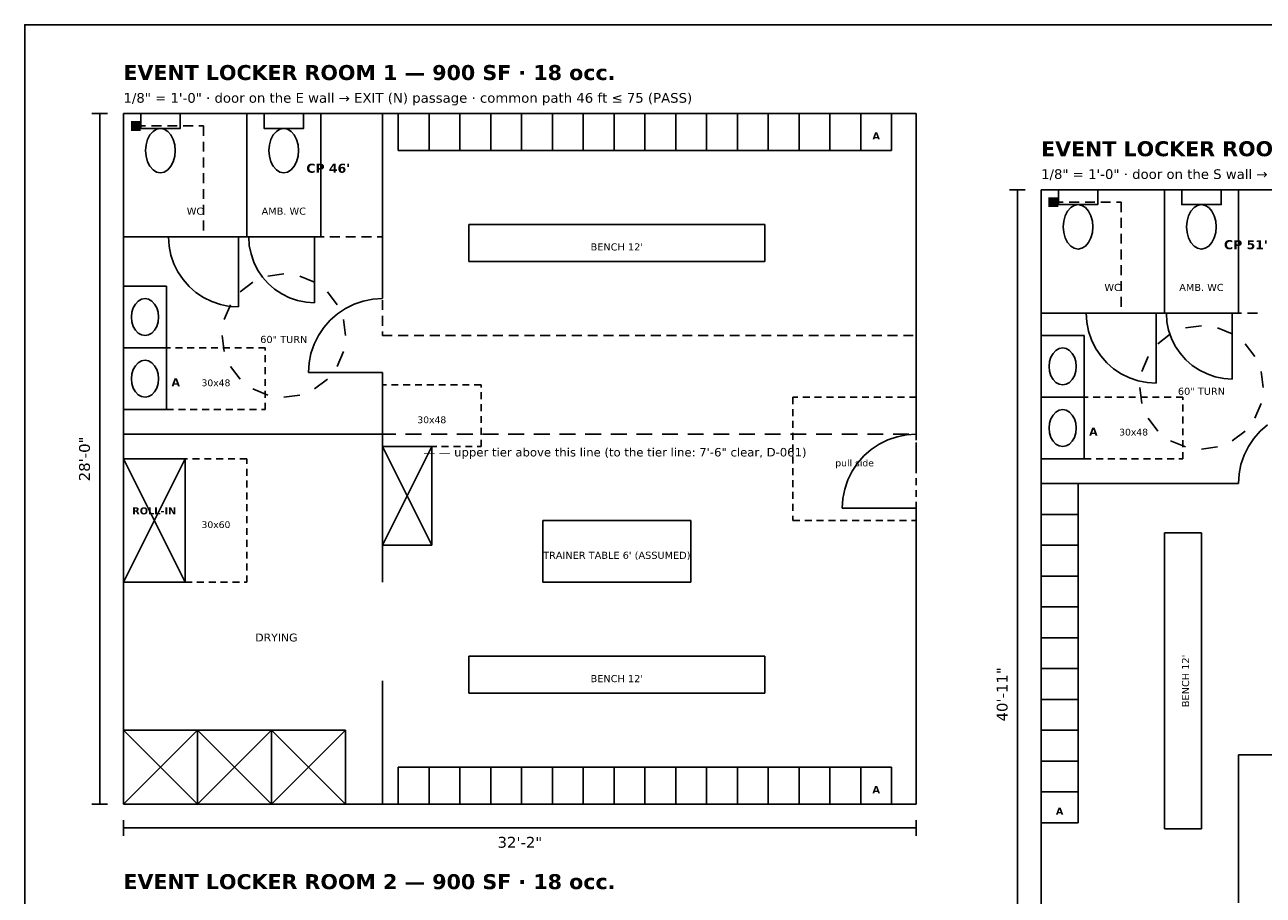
# Model space of a CAD drawing. Header units: inches. Extents: x 0.5 to 16.5, y 0.5 to 10.5.
# Tile 2 of 5: x 0.5 to 6.8, y 6.1 to 10.5. Entities that reach past the tile are written whole.
import ezdxf
from ezdxf.enums import TextEntityAlignment as Align

# ---------------------------------------------------------------- set-up
doc = ezdxf.new("R2010")
doc.units = ezdxf.units.IN
doc.header["$MEASUREMENT"] = 0
for name, color, linetype in [('A-ANNO-DIMS', 7, 'Continuous'), ('A-ANNO-TEXT', 7, 'Continuous'), ('A-CLER-ADA', 7, 'Continuous'), ('A-DOOR', 7, 'Continuous'), ('A-WALL', 7, 'Continuous'), ('A-WALL-PRTN', 7, 'Continuous'), ('G-ANNO-TTLB', 7, 'Continuous'), ('LS-CPTH', 7, 'Continuous'), ('P-FIXT', 7, 'Continuous')]:
    doc.layers.add(name, color=color, linetype=linetype)
doc.styles.add('KS-BOLD', font='DejaVuSans-Bold.ttf')
doc.styles.add('KS-REG', font='DejaVuSans.ttf')

msp = doc.modelspace()

# ---------------------------------------------------------------- hatches: boundary and pattern name
at = {"layer": 'LS-CPTH', "true_color": 0x000000}
for points in [[(1.0375, 9.9625), (1.0875, 9.9625), (1.0875, 10.0125), (1.0375, 10.0125)], [(5.6875, 9.5762), (5.7375, 9.5762), (5.7375, 9.6263), (5.6875, 9.6263)]]:
    msp.add_hatch(color=7, dxfattribs=at).paths.add_polyline_path(points)

# ---------------------------------------------------------------- linework, layer by layer
at = {"layer": 'A-ANNO-DIMS'}
for p, q in [((0.84, 10.05), (0.92, 10.05)), ((0.88, 6.55), (0.88, 10.05)), ((5.49, 9.6638), (5.57, 9.6638)), ((5.53, 4.55), (5.53, 9.6638)), ((0.84, 6.55), (0.92, 6.55)), ((1, 6.39), (1, 6.47)), ((5.0175, 6.39), (5.0175, 6.47)), ((1, 6.43), (5.0175, 6.43))]:
    msp.add_line(p, q, dxfattribs=at)
at = {"layer": 'A-ANNO-TEXT'}
for p, q in [((1, 8.425), (1.08, 8.425)), ((1.13, 8.425), (1.21, 8.425)), ((1.26, 8.425), (1.34, 8.425)), ((1.39, 8.425), (1.47, 8.425)), ((1.52, 8.425), (1.6, 8.425)), ((1.65, 8.425), (1.73, 8.425)), ((1.78, 8.425), (1.86, 8.425)), ((1.91, 8.425), (1.99, 8.425)), ((2.04, 8.425), (2.12, 8.425)), ((2.17, 8.425), (2.25, 8.425)), ((2.3, 8.425), (2.38, 8.425)), ((2.43, 8.425), (2.51, 8.425)), ((2.56, 8.425), (2.64, 8.425)), ((2.69, 8.425), (2.77, 8.425)), ((2.82, 8.425), (2.9, 8.425)), ((2.95, 8.425), (3.03, 8.425)), ((3.08, 8.425), (3.16, 8.425)), ((3.21, 8.425), (3.29, 8.425)), ((3.34, 8.425), (3.42, 8.425)), ((3.47, 8.425), (3.55, 8.425)), ((3.6, 8.425), (3.68, 8.425)), ((3.73, 8.425), (3.81, 8.425)), ((3.86, 8.425), (3.94, 8.425)), ((3.99, 8.425), (4.07, 8.425)), ((4.12, 8.425), (4.2, 8.425)), ((4.25, 8.425), (4.33, 8.425)), ((4.38, 8.425), (4.46, 8.425)), ((4.51, 8.425), (4.59, 8.425)), ((4.64, 8.425), (4.72, 8.425)), ((4.77, 8.425), (4.85, 8.425)), ((4.9, 8.425), (4.98, 8.425))]:
    msp.add_line(p, q, dxfattribs=at)
at = {"layer": 'A-CLER-ADA'}
for p, q in [((1.8125, 9.2375), (1.7316, 9.2269)), ((1.9688, 9.1956), (1.8934, 9.2269)), ((1.6562, 9.1956), (1.5915, 9.146)), ((2.0831, 9.0813), (2.0335, 9.146)), ((1.5419, 9.0813), (1.5106, 9.0059)), ((2.125, 8.925), (2.1144, 9.0059)), ((6.4625, 8.975), (6.3816, 8.9644)), ((1.5, 8.925), (1.5106, 8.8441)), ((6.3063, 8.9331), (6.2415, 8.8835)), ((6.6188, 8.9331), (6.5434, 8.9644)), ((1.2387, 8.8625), (1.2188, 8.8625)), ((1.2188, 8.8625), (1.2188, 8.8275)), ((1.2987, 8.8625), (1.2637, 8.8625)), ((1.3587, 8.8625), (1.3237, 8.8625)), ((1.4187, 8.8625), (1.3838, 8.8625)), ((1.4788, 8.8625), (1.4438, 8.8625)), ((1.5388, 8.8625), (1.5037, 8.8625)), ((1.5987, 8.8625), (1.5637, 8.8625)), ((1.6587, 8.8625), (1.6238, 8.8625)), ((1.7188, 8.8625), (1.6838, 8.8625)), ((1.7188, 8.85), (1.7188, 8.8625)), ((6.7331, 8.8187), (6.6835, 8.8835)), ((1.2188, 8.8025), (1.2188, 8.7675)), ((1.7188, 8.79), (1.7188, 8.825)), ((2.0831, 8.7688), (2.1144, 8.8441)), ((6.1919, 8.8187), (6.1606, 8.7434)), ((1.2188, 8.7425), (1.2188, 8.7075)), ((1.5419, 8.7688), (1.5915, 8.704)), ((1.7188, 8.73), (1.7188, 8.765)), ((6.775, 8.6625), (6.7644, 8.7434)), ((1.2188, 8.6825), (1.2188, 8.6475)), ((1.7188, 8.67), (1.7188, 8.705)), ((1.9688, 8.6544), (2.0335, 8.704)), ((2.3325, 8.675), (2.3125, 8.675)), ((2.3125, 8.675), (2.3125, 8.64)), ((2.3925, 8.675), (2.3575, 8.675)), ((2.4525, 8.675), (2.4175, 8.675)), ((2.5125, 8.675), (2.4775, 8.675)), ((2.5725, 8.675), (2.5375, 8.675)), ((2.6325, 8.675), (2.5975, 8.675)), ((2.6925, 8.675), (2.6575, 8.675)), ((2.7525, 8.675), (2.7175, 8.675)), ((2.8125, 8.675), (2.7775, 8.675)), ((2.8125, 8.6625), (2.8125, 8.675)), ((6.15, 8.6625), (6.1606, 8.5816)), ((1.2188, 8.6225), (1.2188, 8.5875)), ((1.6562, 8.6544), (1.7316, 8.6231)), ((1.7188, 8.61), (1.7188, 8.645)), ((1.8125, 8.6125), (1.8934, 8.6231)), ((2.3125, 8.615), (2.3125, 8.58)), ((2.8125, 8.6025), (2.8125, 8.6375)), ((4.4175, 8.6125), (4.3925, 8.6125)), ((4.3925, 8.6125), (4.3925, 8.5775)), ((4.4775, 8.6125), (4.4425, 8.6125)), ((4.5375, 8.6125), (4.5025, 8.6125)), ((4.5975, 8.6125), (4.5625, 8.6125)), ((4.6575, 8.6125), (4.6225, 8.6125)), ((4.7175, 8.6125), (4.6825, 8.6125)), ((4.7775, 8.6125), (4.7425, 8.6125)), ((4.8375, 8.6125), (4.8025, 8.6125)), ((4.8975, 8.6125), (4.8625, 8.6125)), ((4.9575, 8.6125), (4.9225, 8.6125)), ((5.0175, 8.6125), (4.9825, 8.6125)), ((5.0175, 8.5875), (5.0175, 8.6125)), ((5.8887, 8.6125), (5.8688, 8.6125)), ((5.8688, 8.6125), (5.8688, 8.5775)), ((5.9488, 8.6125), (5.9138, 8.6125)), ((6.0088, 8.6125), (5.9737, 8.6125)), ((6.0688, 8.6125), (6.0338, 8.6125)), ((6.1288, 8.6125), (6.0938, 8.6125)), ((6.1888, 8.6125), (6.1538, 8.6125)), ((6.2488, 8.6125), (6.2138, 8.6125)), ((6.3088, 8.6125), (6.2738, 8.6125)), ((6.3688, 8.6125), (6.3338, 8.6125)), ((6.3688, 8.6), (6.3688, 8.6125)), ((1.2188, 8.5625), (1.2188, 8.55)), ((1.2188, 8.55), (1.2537, 8.55)), ((1.2788, 8.55), (1.3137, 8.55)), ((1.3388, 8.55), (1.3738, 8.55)), ((1.3987, 8.55), (1.4338, 8.55)), ((1.4587, 8.55), (1.4937, 8.55)), ((1.5188, 8.55), (1.5537, 8.55)), ((1.5788, 8.55), (1.6138, 8.55)), ((1.6388, 8.55), (1.6738, 8.55)), ((1.6988, 8.55), (1.7188, 8.55)), ((1.7188, 8.55), (1.7188, 8.585)), ((2.3125, 8.555), (2.3125, 8.52)), ((2.8125, 8.5425), (2.8125, 8.5775)), ((4.3925, 8.5525), (4.3925, 8.5175)), ((5.0175, 8.5275), (5.0175, 8.5625)), ((5.8688, 8.5525), (5.8688, 8.5175)), ((6.3688, 8.54), (6.3688, 8.575)), ((6.7331, 8.5062), (6.7644, 8.5816)), ((2.3125, 8.495), (2.3125, 8.46)), ((2.8125, 8.4825), (2.8125, 8.5175)), ((4.3925, 8.4925), (4.3925, 8.4575)), ((5.0175, 8.4675), (5.0175, 8.5025)), ((5.8688, 8.4925), (5.8688, 8.4575)), ((6.1919, 8.5062), (6.2415, 8.4415)), ((6.3688, 8.48), (6.3688, 8.515)), ((2.3125, 8.435), (2.3125, 8.4)), ((2.8125, 8.4225), (2.8125, 8.4575)), ((4.3925, 8.4325), (4.3925, 8.3975)), ((5.0175, 8.4075), (5.0175, 8.4425)), ((5.8688, 8.4325), (5.8688, 8.3975)), ((6.3688, 8.42), (6.3688, 8.455)), ((6.6188, 8.3919), (6.6835, 8.4415)), ((2.3125, 8.375), (2.3125, 8.3625)), ((2.3125, 8.3625), (2.3475, 8.3625)), ((2.3725, 8.3625), (2.4075, 8.3625)), ((2.4325, 8.3625), (2.4675, 8.3625)), ((2.4925, 8.3625), (2.5275, 8.3625)), ((2.5525, 8.3625), (2.5875, 8.3625)), ((2.6125, 8.3625), (2.6475, 8.3625)), ((2.6725, 8.3625), (2.7075, 8.3625)), ((2.7325, 8.3625), (2.7675, 8.3625)), ((2.7925, 8.3625), (2.8125, 8.3625)), ((2.8125, 8.3625), (2.8125, 8.3975)), ((4.3925, 8.3725), (4.3925, 8.3375)), ((5.0175, 8.3475), (5.0175, 8.3825)), ((5.8688, 8.3725), (5.8688, 8.3375)), ((6.3063, 8.3919), (6.3816, 8.3606)), ((6.3688, 8.36), (6.3688, 8.395)), ((6.4625, 8.35), (6.5434, 8.3606)), ((1.325, 8.3), (1.3125, 8.3)), ((1.3125, 8.3), (1.3125, 8.265)), ((1.385, 8.3), (1.35, 8.3)), ((1.445, 8.3), (1.41, 8.3)), ((1.505, 8.3), (1.47, 8.3)), ((1.565, 8.3), (1.53, 8.3)), ((1.625, 8.3), (1.59, 8.3)), ((1.625, 8.275), (1.625, 8.3)), ((4.3925, 8.3125), (4.3925, 8.2775)), ((5.0175, 8.2875), (5.0175, 8.3225)), ((5.8688, 8.3125), (5.8688, 8.3)), ((5.8688, 8.3), (5.9038, 8.3)), ((5.9287, 8.3), (5.9638, 8.3)), ((5.9888, 8.3), (6.0238, 8.3)), ((6.0488, 8.3), (6.0838, 8.3)), ((6.1088, 8.3), (6.1438, 8.3)), ((6.1688, 8.3), (6.2038, 8.3)), ((6.2288, 8.3), (6.2638, 8.3)), ((6.2888, 8.3), (6.3238, 8.3)), ((6.3488, 8.3), (6.3688, 8.3)), ((6.3688, 8.3), (6.3688, 8.335)), ((1.3125, 8.24), (1.3125, 8.205)), ((1.625, 8.215), (1.625, 8.25)), ((4.3925, 8.2525), (4.3925, 8.2175)), ((5.0175, 8.2275), (5.0175, 8.2625)), ((1.3125, 8.18), (1.3125, 8.145)), ((1.625, 8.155), (1.625, 8.19)), ((4.3925, 8.1925), (4.3925, 8.1575)), ((5.0175, 8.1675), (5.0175, 8.2025)), ((1.3125, 8.12), (1.3125, 8.085)), ((1.625, 8.095), (1.625, 8.13)), ((4.3925, 8.1325), (4.3925, 8.0975)), ((5.0175, 8.1075), (5.0175, 8.1425)), ((1.3125, 8.06), (1.3125, 8.025)), ((1.625, 8.035), (1.625, 8.07)), ((4.3925, 8.0725), (4.3925, 8.0375)), ((5.0175, 8.0475), (5.0175, 8.0825)), ((1.3125, 8), (1.3125, 7.965)), ((1.625, 7.975), (1.625, 8.01)), ((4.3925, 8.0125), (4.3925, 7.9875)), ((4.3925, 7.9875), (4.4275, 7.9875)), ((4.4525, 7.9875), (4.4875, 7.9875)), ((4.5125, 7.9875), (4.5475, 7.9875)), ((4.5725, 7.9875), (4.6075, 7.9875)), ((4.6325, 7.9875), (4.6675, 7.9875)), ((4.6925, 7.9875), (4.7275, 7.9875)), ((4.7525, 7.9875), (4.7875, 7.9875)), ((4.8125, 7.9875), (4.8475, 7.9875)), ((4.8725, 7.9875), (4.9075, 7.9875)), ((4.9325, 7.9875), (4.9675, 7.9875)), ((4.9925, 7.9875), (5.0175, 7.9875)), ((5.0175, 7.9875), (5.0175, 8.0225)), ((1.3125, 7.94), (1.3125, 7.905)), ((1.625, 7.915), (1.625, 7.95)), ((1.3125, 7.88), (1.3125, 7.845)), ((1.625, 7.855), (1.625, 7.89)), ((1.3125, 7.82), (1.3125, 7.785)), ((1.625, 7.795), (1.625, 7.83)), ((1.3125, 7.76), (1.3125, 7.725)), ((1.625, 7.735), (1.625, 7.77)), ((1.3125, 7.7), (1.3125, 7.675)), ((1.3125, 7.675), (1.3475, 7.675)), ((1.3725, 7.675), (1.4075, 7.675)), ((1.4325, 7.675), (1.4675, 7.675)), ((1.4925, 7.675), (1.5275, 7.675)), ((1.5525, 7.675), (1.5875, 7.675)), ((1.6125, 7.675), (1.625, 7.675)), ((1.625, 7.675), (1.625, 7.71))]:
    msp.add_line(p, q, dxfattribs=at)
at = {"layer": 'A-DOOR'}
for p, q in [((1.2288, 9.425), (1.2318, 9.3787)), ((1.5837, 9.425), (1.5837, 9.07)), ((1.635, 9.425), (1.6379, 9.3814)), ((1.9688, 9.425), (1.9688, 9.0912)), ((1.2318, 9.3787), (1.2408, 9.3331)), ((1.6379, 9.3814), (1.6464, 9.3386)), ((1.2408, 9.3331), (1.2558, 9.2891)), ((1.2558, 9.2891), (1.2763, 9.2475)), ((1.6464, 9.3386), (1.6604, 9.2973)), ((1.6604, 9.2973), (1.6797, 9.2581)), ((1.2763, 9.2475), (1.3021, 9.2089)), ((1.6797, 9.2581), (1.704, 9.2218)), ((1.3021, 9.2089), (1.3327, 9.174)), ((1.3327, 9.174), (1.3676, 9.1434)), ((1.704, 9.2218), (1.7328, 9.189)), ((1.7328, 9.189), (1.7656, 9.1602)), ((1.3676, 9.1434), (1.4062, 9.1176)), ((1.4062, 9.1176), (1.4479, 9.097)), ((1.7656, 9.1602), (1.8019, 9.136)), ((1.8019, 9.136), (1.841, 9.1167)), ((1.841, 9.1167), (1.8824, 9.1026)), ((1.8824, 9.1026), (1.9252, 9.0941)), ((2.2154, 9.0997), (2.169, 9.084)), ((2.2636, 9.1093), (2.2154, 9.0997)), ((2.3125, 9.1125), (2.2636, 9.1093)), ((1.4479, 9.097), (1.4919, 9.0821)), ((1.4919, 9.0821), (1.5374, 9.073)), ((1.5374, 9.073), (1.5837, 9.07)), ((1.9252, 9.0941), (1.9688, 9.0912)), ((2.125, 9.0623), (2.0842, 9.035)), ((2.169, 9.084), (2.125, 9.0623)), ((5.8788, 9.0388), (5.8818, 8.9924)), ((6.2338, 9.0388), (6.2338, 8.6837)), ((6.285, 9.0388), (6.2879, 8.9952)), ((6.6188, 9.0388), (6.6188, 8.705)), ((2.0473, 9.0027), (2.015, 8.9658)), ((2.0842, 9.035), (2.0473, 9.0027)), ((5.8818, 8.9924), (5.8908, 8.9469)), ((6.2879, 8.9952), (6.2964, 8.9524)), ((1.9877, 8.925), (1.966, 8.881)), ((2.015, 8.9658), (1.9877, 8.925)), ((5.8908, 8.9469), (5.9058, 8.9029)), ((6.2964, 8.9524), (6.3104, 8.911)), ((1.966, 8.881), (1.9503, 8.8346)), ((5.9058, 8.9029), (5.9263, 8.8612)), ((5.9263, 8.8612), (5.9521, 8.8226)), ((6.3104, 8.911), (6.3297, 8.8719)), ((6.3297, 8.8719), (6.354, 8.8356)), ((1.9407, 8.7864), (1.9375, 8.7375)), ((1.9503, 8.8346), (1.9407, 8.7864)), ((5.9521, 8.8226), (5.9827, 8.7877)), ((5.9827, 8.7877), (6.0176, 8.7571)), ((6.354, 8.8356), (6.3828, 8.8028)), ((6.3828, 8.8028), (6.4156, 8.774)), ((2.3125, 8.7375), (1.9375, 8.7375)), ((6.0176, 8.7571), (6.0563, 8.7313)), ((6.0563, 8.7313), (6.0979, 8.7108)), ((6.4156, 8.774), (6.4519, 8.7497)), ((6.4519, 8.7497), (6.491, 8.7304)), ((6.491, 8.7304), (6.5324, 8.7164)), ((6.0979, 8.7108), (6.1419, 8.6958)), ((6.1419, 8.6958), (6.1874, 8.6868)), ((6.1874, 8.6868), (6.2338, 8.6837)), ((6.5324, 8.7164), (6.5752, 8.7079)), ((6.5752, 8.7079), (6.6188, 8.705)), ((6.7598, 8.4402), (6.7967, 8.4725)), ((4.9204, 8.4122), (4.874, 8.3965)), ((4.9686, 8.4218), (4.9204, 8.4122)), ((5.0175, 8.425), (4.9686, 8.4218)), ((6.7275, 8.4033), (6.7598, 8.4402)), ((4.7892, 8.3475), (4.7523, 8.3152)), ((4.83, 8.3748), (4.7892, 8.3475)), ((4.874, 8.3965), (4.83, 8.3748)), ((6.6785, 8.3185), (6.7002, 8.3625)), ((6.7002, 8.3625), (6.7275, 8.4033)), ((4.7523, 8.3152), (4.72, 8.2783)), ((6.6628, 8.2721), (6.6785, 8.3185)), ((4.6927, 8.2375), (4.671, 8.1935)), ((4.72, 8.2783), (4.6927, 8.2375)), ((6.65, 8.175), (6.6532, 8.2239)), ((6.6532, 8.2239), (6.6628, 8.2721)), ((4.671, 8.1935), (4.6553, 8.1471)), ((4.6457, 8.0989), (4.6425, 8.05)), ((4.6553, 8.1471), (4.6457, 8.0989)), ((5.0175, 8.05), (4.6425, 8.05))]:
    msp.add_line(p, q, dxfattribs=at)
at = {"layer": 'A-WALL'}
for p, q in [((5.0175, 10.05), (1, 10.05)), ((1, 10.05), (1, 6.55)), ((5.0175, 8.425), (5.0175, 10.05)), ((8.4, 9.6638), (5.65, 9.6638)), ((5.65, 9.6638), (5.65, 4.55)), ((5.0175, 6.55), (5.0175, 8.05)), ((1, 6.55), (5.0175, 6.55))]:
    msp.add_line(p, q, dxfattribs=at)
at = {"layer": 'A-WALL-PRTN'}
for p, q in [((1.625, 10.05), (1, 10.05)), ((1, 10.05), (1, 9.425)), ((1.625, 9.425), (1.625, 10.05)), ((1.625, 9.425), (1.625, 10.05)), ((2, 10.05), (1.625, 10.05)), ((1.625, 10.05), (1.625, 9.425)), ((2, 9.425), (2, 10.05)), ((2, 9.425), (2, 10.05)), ((2.3125, 9.1125), (2.3125, 10.05)), ((6.275, 9.6638), (5.65, 9.6638)), ((5.65, 9.6638), (5.65, 9.0388)), ((6.275, 9.0388), (6.275, 9.6638)), ((6.275, 9.0388), (6.275, 9.6638)), ((6.65, 9.6638), (6.275, 9.6638)), ((6.275, 9.6638), (6.275, 9.0388)), ((6.65, 9.0388), (6.65, 9.6638)), ((6.65, 9.0388), (6.65, 9.6638)), ((1, 9.425), (1.2288, 9.425)), ((1, 9.425), (1.625, 9.425)), ((1.5837, 9.425), (1.635, 9.425)), ((1.625, 9.425), (2, 9.425)), ((1.9688, 9.425), (2, 9.425)), ((5.65, 9.0388), (5.8788, 9.0388)), ((5.65, 9.0388), (6.275, 9.0388)), ((6.2338, 9.0388), (6.285, 9.0388)), ((6.275, 9.0388), (6.65, 9.0388)), ((6.6188, 9.0388), (6.65, 9.0388)), ((2.3125, 7.675), (2.3125, 8.7375)), ((1, 8.425), (2.3125, 8.425)), ((5.65, 8.175), (6.65, 8.175)), ((2.3125, 6.55), (2.3125, 7.175))]:
    msp.add_line(p, q, dxfattribs=at)
at = {"layer": 'G-ANNO-TTLB'}
msp.add_lwpolyline([(0.5, 0.5), (16.5, 0.5), (16.5, 10.5), (0.5, 10.5)], close=True, dxfattribs=at)
at = {"layer": 'LS-CPTH'}
for p, q in [((1.0625, 9.9875), (1.1125, 9.9875)), ((1.1425, 9.9875), (1.1925, 9.9875)), ((1.2225, 9.9875), (1.2725, 9.9875)), ((1.3025, 9.9875), (1.3525, 9.9875)), ((1.3825, 9.9875), (1.4062, 9.9875)), ((1.4062, 9.9875), (1.4062, 9.9375)), ((1.4062, 9.9075), (1.4062, 9.8575)), ((1.4062, 9.8275), (1.4062, 9.7775)), ((1.4062, 9.7475), (1.4062, 9.6975)), ((1.4062, 9.6675), (1.4062, 9.6175)), ((1.4062, 9.5875), (1.4062, 9.5375)), ((5.7125, 9.6013), (5.7625, 9.6013)), ((5.7925, 9.6013), (5.8425, 9.6013)), ((5.8725, 9.6013), (5.9225, 9.6013)), ((5.9525, 9.6013), (6.0025, 9.6013)), ((6.0325, 9.6013), (6.0563, 9.6013)), ((6.0563, 9.6013), (6.0563, 9.5512)), ((1.4062, 9.5075), (1.4062, 9.4575)), ((6.0563, 9.5213), (6.0563, 9.4712)), ((1.4062, 9.4275), (1.4062, 9.425)), ((1.4062, 9.425), (1.4563, 9.425)), ((1.4863, 9.425), (1.5362, 9.425)), ((1.5662, 9.425), (1.6162, 9.425)), ((1.6462, 9.425), (1.6963, 9.425)), ((1.7263, 9.425), (1.7763, 9.425)), ((1.8062, 9.425), (1.8562, 9.425)), ((1.8862, 9.425), (1.9363, 9.425)), ((1.9663, 9.425), (2.0163, 9.425)), ((2.0463, 9.425), (2.0963, 9.425)), ((2.1263, 9.425), (2.1763, 9.425)), ((2.2063, 9.425), (2.2563, 9.425)), ((2.2863, 9.425), (2.3125, 9.425)), ((2.3125, 9.425), (2.3125, 9.375)), ((6.0563, 9.4413), (6.0563, 9.3912)), ((6.0563, 9.3613), (6.0563, 9.3113)), ((2.3125, 9.345), (2.3125, 9.295)), ((2.3125, 9.265), (2.3125, 9.215)), ((6.0563, 9.2812), (6.0563, 9.2313)), ((2.3125, 9.185), (2.3125, 9.135)), ((6.0563, 9.2012), (6.0563, 9.1512)), ((2.3125, 9.105), (2.3125, 9.055)), ((6.0563, 9.1212), (6.0563, 9.0713)), ((6.0563, 9.0412), (6.0563, 9.0388)), ((6.0563, 9.0388), (6.1063, 9.0388)), ((6.1363, 9.0388), (6.1863, 9.0388)), ((6.2163, 9.0388), (6.2663, 9.0388)), ((6.2963, 9.0388), (6.3463, 9.0388)), ((6.3763, 9.0388), (6.4263, 9.0388)), ((6.4562, 9.0388), (6.5063, 9.0388)), ((6.5363, 9.0388), (6.5863, 9.0388)), ((6.6163, 9.0388), (6.6663, 9.0388)), ((6.6963, 9.0388), (6.7463, 9.0388)), ((2.3125, 9.025), (2.3125, 8.975)), ((2.3125, 8.945), (2.3125, 8.925)), ((2.3125, 8.925), (2.3625, 8.925)), ((2.3925, 8.925), (2.4425, 8.925)), ((2.4725, 8.925), (2.5225, 8.925)), ((2.5525, 8.925), (2.6025, 8.925)), ((2.6325, 8.925), (2.6825, 8.925)), ((2.7125, 8.925), (2.7625, 8.925)), ((2.7925, 8.925), (2.8425, 8.925)), ((2.8725, 8.925), (2.9225, 8.925)), ((2.9525, 8.925), (3.0025, 8.925)), ((3.0325, 8.925), (3.0825, 8.925)), ((3.1125, 8.925), (3.1625, 8.925)), ((3.1925, 8.925), (3.2425, 8.925)), ((3.2725, 8.925), (3.3225, 8.925)), ((3.3525, 8.925), (3.4025, 8.925)), ((3.4325, 8.925), (3.4825, 8.925)), ((3.5125, 8.925), (3.5625, 8.925)), ((3.5925, 8.925), (3.6425, 8.925)), ((3.6725, 8.925), (3.7225, 8.925)), ((3.7525, 8.925), (3.8025, 8.925)), ((3.8325, 8.925), (3.8825, 8.925)), ((3.9125, 8.925), (3.9625, 8.925)), ((3.9925, 8.925), (4.0425, 8.925)), ((4.0725, 8.925), (4.1225, 8.925)), ((4.1525, 8.925), (4.2025, 8.925)), ((4.2325, 8.925), (4.2825, 8.925)), ((4.3125, 8.925), (4.3625, 8.925)), ((4.3925, 8.925), (4.4425, 8.925)), ((4.4725, 8.925), (4.5225, 8.925)), ((4.5525, 8.925), (4.6025, 8.925)), ((4.6325, 8.925), (4.6825, 8.925)), ((4.7125, 8.925), (4.7625, 8.925)), ((4.7925, 8.925), (4.8425, 8.925)), ((4.8725, 8.925), (4.9225, 8.925)), ((4.9525, 8.925), (5.0025, 8.925)), ((5.0175, 8.925), (5.0175, 8.875)), ((5.0175, 8.845), (5.0175, 8.795)), ((5.0175, 8.765), (5.0175, 8.715)), ((5.0175, 8.685), (5.0175, 8.635)), ((5.0175, 8.605), (5.0175, 8.555)), ((5.0175, 8.525), (5.0175, 8.475)), ((5.0175, 8.445), (5.0175, 8.395)), ((5.0175, 8.365), (5.0175, 8.315)), ((5.0175, 8.285), (5.0175, 8.2375))]:
    msp.add_line(p, q, dxfattribs=at)
at = {"layer": 'P-FIXT'}
for p, q in [((4.8925, 10.05), (2.3925, 10.05)), ((2.3925, 10.05), (2.3925, 9.8625)), ((2.5488, 9.8625), (2.5488, 10.05)), ((2.705, 9.8625), (2.705, 10.05)), ((2.8613, 9.8625), (2.8613, 10.05)), ((3.0175, 9.8625), (3.0175, 10.05)), ((3.1738, 9.8625), (3.1738, 10.05)), ((3.33, 9.8625), (3.33, 10.05)), ((3.4863, 9.8625), (3.4863, 10.05)), ((3.6425, 9.8625), (3.6425, 10.05)), ((3.7988, 9.8625), (3.7988, 10.05)), ((3.955, 9.8625), (3.955, 10.05)), ((4.1113, 9.8625), (4.1113, 10.05)), ((4.2675, 9.8625), (4.2675, 10.05)), ((4.4238, 9.8625), (4.4238, 10.05)), ((4.58, 9.8625), (4.58, 10.05)), ((4.7363, 9.8625), (4.7363, 10.05)), ((4.8925, 9.8625), (4.8925, 10.05)), ((1.1225, 9.9187), (1.1151, 9.8916)), ((1.1345, 9.942), (1.1225, 9.9187)), ((1.15, 9.9599), (1.1345, 9.942)), ((1.1681, 9.9712), (1.15, 9.9599)), ((1.1875, 9.975), (1.1681, 9.9712)), ((1.2069, 9.9712), (1.1875, 9.975)), ((1.225, 9.9599), (1.2069, 9.9712)), ((1.2405, 9.942), (1.225, 9.9599)), ((1.2525, 9.9187), (1.2405, 9.942)), ((1.2599, 9.8916), (1.2525, 9.9187)), ((1.7475, 9.9187), (1.7401, 9.8916)), ((1.7595, 9.942), (1.7475, 9.9187)), ((1.775, 9.9599), (1.7595, 9.942)), ((1.7931, 9.9712), (1.775, 9.9599)), ((1.8125, 9.975), (1.7931, 9.9712)), ((1.8319, 9.9712), (1.8125, 9.975)), ((1.85, 9.9599), (1.8319, 9.9712)), ((1.8655, 9.942), (1.85, 9.9599)), ((1.8775, 9.9187), (1.8655, 9.942)), ((1.8849, 9.8916), (1.8775, 9.9187)), ((1.1151, 9.8916), (1.1125, 9.8625)), ((1.1125, 9.8625), (1.1151, 9.8334)), ((1.2625, 9.8625), (1.2599, 9.8916)), ((1.2599, 9.8334), (1.2625, 9.8625)), ((1.7401, 9.8916), (1.7375, 9.8625)), ((1.7375, 9.8625), (1.7401, 9.8334)), ((1.8875, 9.8625), (1.8849, 9.8916)), ((1.8849, 9.8334), (1.8875, 9.8625)), ((2.3925, 9.8625), (4.8925, 9.8625)), ((1.1151, 9.8334), (1.1225, 9.8063)), ((1.1225, 9.8063), (1.1345, 9.783)), ((1.2405, 9.783), (1.2525, 9.8063)), ((1.2525, 9.8063), (1.2599, 9.8334)), ((1.7401, 9.8334), (1.7475, 9.8063)), ((1.7475, 9.8063), (1.7595, 9.783)), ((1.8655, 9.783), (1.8775, 9.8063)), ((1.8775, 9.8063), (1.8849, 9.8334)), ((1.1345, 9.783), (1.15, 9.7651)), ((1.15, 9.7651), (1.1681, 9.7538)), ((1.1681, 9.7538), (1.1875, 9.75)), ((1.1875, 9.75), (1.2069, 9.7538)), ((1.2069, 9.7538), (1.225, 9.7651)), ((1.225, 9.7651), (1.2405, 9.783)), ((1.7595, 9.783), (1.775, 9.7651)), ((1.775, 9.7651), (1.7931, 9.7538)), ((1.7931, 9.7538), (1.8125, 9.75)), ((1.8125, 9.75), (1.8319, 9.7538)), ((1.8319, 9.7538), (1.85, 9.7651)), ((1.85, 9.7651), (1.8655, 9.783)), ((5.7845, 9.5558), (5.7725, 9.5325)), ((5.8, 9.5737), (5.7845, 9.5558)), ((5.8181, 9.5849), (5.8, 9.5737)), ((5.8375, 9.5887), (5.8181, 9.5849)), ((5.8569, 9.5849), (5.8375, 9.5887)), ((5.875, 9.5737), (5.8569, 9.5849)), ((5.8905, 9.5558), (5.875, 9.5737)), ((5.9025, 9.5325), (5.8905, 9.5558)), ((6.4095, 9.5558), (6.3975, 9.5325)), ((6.425, 9.5737), (6.4095, 9.5558)), ((6.4431, 9.5849), (6.425, 9.5737)), ((6.4625, 9.5887), (6.4431, 9.5849)), ((6.4819, 9.5849), (6.4625, 9.5887)), ((6.5, 9.5737), (6.4819, 9.5849)), ((6.5155, 9.5558), (6.5, 9.5737)), ((6.5275, 9.5325), (6.5155, 9.5558)), ((4.25, 9.4875), (2.75, 9.4875)), ((2.75, 9.4875), (2.75, 9.3)), ((4.25, 9.3), (4.25, 9.4875)), ((5.7651, 9.5054), (5.7625, 9.4763)), ((5.7625, 9.4763), (5.7651, 9.4471)), ((5.7725, 9.5325), (5.7651, 9.5054)), ((5.9099, 9.5054), (5.9025, 9.5325)), ((5.9125, 9.4763), (5.9099, 9.5054)), ((5.9099, 9.4471), (5.9125, 9.4763)), ((6.3901, 9.5054), (6.3875, 9.4763)), ((6.3875, 9.4763), (6.3901, 9.4471)), ((6.3975, 9.5325), (6.3901, 9.5054)), ((6.5349, 9.5054), (6.5275, 9.5325)), ((6.5375, 9.4763), (6.5349, 9.5054)), ((6.5349, 9.4471), (6.5375, 9.4763)), ((5.7651, 9.4471), (5.7725, 9.42)), ((5.7725, 9.42), (5.7845, 9.3967)), ((5.8905, 9.3967), (5.9025, 9.42)), ((5.9025, 9.42), (5.9099, 9.4471)), ((6.3901, 9.4471), (6.3975, 9.42)), ((6.3975, 9.42), (6.4095, 9.3967)), ((6.5155, 9.3967), (6.5275, 9.42)), ((6.5275, 9.42), (6.5349, 9.4471)), ((5.7845, 9.3967), (5.8, 9.3788)), ((5.8, 9.3788), (5.8181, 9.3676)), ((5.8181, 9.3676), (5.8375, 9.3637)), ((5.8375, 9.3637), (5.8569, 9.3676)), ((5.8569, 9.3676), (5.875, 9.3788)), ((5.875, 9.3788), (5.8905, 9.3967)), ((6.4095, 9.3967), (6.425, 9.3788)), ((6.425, 9.3788), (6.4431, 9.3676)), ((6.4431, 9.3676), (6.4625, 9.3637)), ((6.4625, 9.3637), (6.4819, 9.3676)), ((6.4819, 9.3676), (6.5, 9.3788)), ((6.5, 9.3788), (6.5155, 9.3967)), ((2.75, 9.3), (4.25, 9.3)), ((1.2188, 9.175), (1, 9.175)), ((1, 9.175), (1, 8.8625)), ((1.2188, 8.8625), (1.2188, 9.175)), ((1.075, 9.0999), (1.0608, 9.085)), ((1.0916, 9.1093), (1.075, 9.0999)), ((1.1094, 9.1125), (1.0916, 9.1093)), ((1.1272, 9.1093), (1.1094, 9.1125)), ((1.1438, 9.0999), (1.1272, 9.1093)), ((1.158, 9.085), (1.1438, 9.0999)), ((1.043, 9.043), (1.0406, 9.0188)), ((1.0498, 9.0656), (1.043, 9.043)), ((1.0608, 9.085), (1.0498, 9.0656)), ((1.1689, 9.0656), (1.158, 9.085)), ((1.1758, 9.043), (1.1689, 9.0656)), ((1.1781, 9.0188), (1.1758, 9.043)), ((1.0406, 9.0188), (1.043, 8.9945)), ((1.043, 8.9945), (1.0498, 8.9719)), ((1.1689, 8.9719), (1.1758, 8.9945)), ((1.1758, 8.9945), (1.1781, 9.0188)), ((1.0498, 8.9719), (1.0608, 8.9525)), ((1.0608, 8.9525), (1.075, 8.9376)), ((1.075, 8.9376), (1.0916, 8.9282)), ((1.0916, 8.9282), (1.1094, 8.925)), ((1.1094, 8.925), (1.1272, 8.9282)), ((1.1272, 8.9282), (1.1438, 8.9376)), ((1.1438, 8.9376), (1.158, 8.9525)), ((1.158, 8.9525), (1.1689, 8.9719)), ((5.8688, 8.925), (5.65, 8.925)), ((5.65, 8.925), (5.65, 8.6125)), ((5.8688, 8.6125), (5.8688, 8.925)), ((1.2188, 8.8625), (1, 8.8625)), ((1, 8.8625), (1, 8.55)), ((1, 8.8625), (1.2188, 8.8625)), ((1.2188, 8.55), (1.2188, 8.8625)), ((5.725, 8.8499), (5.7108, 8.835)), ((5.7416, 8.8593), (5.725, 8.8499)), ((5.7594, 8.8625), (5.7416, 8.8593)), ((5.7772, 8.8593), (5.7594, 8.8625)), ((5.7938, 8.8499), (5.7772, 8.8593)), ((5.808, 8.835), (5.7938, 8.8499)), ((1.075, 8.7874), (1.0608, 8.7725)), ((1.0916, 8.7968), (1.075, 8.7874)), ((1.1094, 8.8), (1.0916, 8.7968)), ((1.1272, 8.7968), (1.1094, 8.8)), ((1.1438, 8.7874), (1.1272, 8.7968)), ((1.158, 8.7725), (1.1438, 8.7874)), ((5.693, 8.793), (5.6906, 8.7688)), ((5.6998, 8.8156), (5.693, 8.793)), ((5.7108, 8.835), (5.6998, 8.8156)), ((5.8189, 8.8156), (5.808, 8.835)), ((5.8258, 8.793), (5.8189, 8.8156)), ((5.8281, 8.7688), (5.8258, 8.793)), ((1.043, 8.7305), (1.0406, 8.7063)), ((1.0498, 8.7531), (1.043, 8.7305)), ((1.0608, 8.7725), (1.0498, 8.7531)), ((1.1689, 8.7531), (1.158, 8.7725)), ((1.1758, 8.7305), (1.1689, 8.7531)), ((1.1781, 8.7063), (1.1758, 8.7305)), ((5.6906, 8.7688), (5.693, 8.7445)), ((5.693, 8.7445), (5.6998, 8.7219)), ((5.8189, 8.7219), (5.8258, 8.7445)), ((5.8258, 8.7445), (5.8281, 8.7688)), ((1.0406, 8.7063), (1.043, 8.682)), ((1.043, 8.682), (1.0498, 8.6594)), ((1.1689, 8.6594), (1.1758, 8.682)), ((1.1758, 8.682), (1.1781, 8.7063)), ((5.6998, 8.7219), (5.7108, 8.7025)), ((5.7108, 8.7025), (5.725, 8.6876)), ((5.725, 8.6876), (5.7416, 8.6782)), ((5.7416, 8.6782), (5.7594, 8.675)), ((5.7594, 8.675), (5.7772, 8.6782)), ((5.7772, 8.6782), (5.7938, 8.6876)), ((5.7938, 8.6876), (5.808, 8.7025)), ((5.808, 8.7025), (5.8189, 8.7219)), ((1.0498, 8.6594), (1.0608, 8.64)), ((1.0608, 8.64), (1.075, 8.6251)), ((1.075, 8.6251), (1.0916, 8.6157)), ((1.0916, 8.6157), (1.1094, 8.6125)), ((1.1094, 8.6125), (1.1272, 8.6157)), ((1.1272, 8.6157), (1.1438, 8.6251)), ((1.1438, 8.6251), (1.158, 8.64)), ((1.158, 8.64), (1.1689, 8.6594)), ((5.8688, 8.6125), (5.65, 8.6125)), ((5.65, 8.6125), (5.65, 8.3)), ((5.65, 8.6125), (5.8688, 8.6125)), ((5.8688, 8.3), (5.8688, 8.6125)), ((1, 8.55), (1.2188, 8.55)), ((5.725, 8.5374), (5.7108, 8.5225)), ((5.7416, 8.5468), (5.725, 8.5374)), ((5.7594, 8.55), (5.7416, 8.5468)), ((5.7772, 8.5468), (5.7594, 8.55)), ((5.7938, 8.5374), (5.7772, 8.5468)), ((5.808, 8.5225), (5.7938, 8.5374)), ((5.693, 8.4805), (5.6906, 8.4563)), ((5.6998, 8.5031), (5.693, 8.4805)), ((5.7108, 8.5225), (5.6998, 8.5031)), ((5.8189, 8.5031), (5.808, 8.5225)), ((5.8258, 8.4805), (5.8189, 8.5031)), ((5.8281, 8.4563), (5.8258, 8.4805)), ((5.6906, 8.4563), (5.693, 8.432)), ((5.693, 8.432), (5.6998, 8.4094)), ((5.6998, 8.4094), (5.7108, 8.39)), ((5.808, 8.39), (5.8189, 8.4094)), ((5.8189, 8.4094), (5.8258, 8.432)), ((5.8258, 8.432), (5.8281, 8.4563)), ((2.5625, 8.3625), (2.3125, 8.3625)), ((2.3125, 8.3625), (2.3125, 7.8625)), ((2.3125, 7.8625), (2.5625, 8.3625)), ((2.3125, 8.3625), (2.5625, 7.8625)), ((2.5625, 7.8625), (2.5625, 8.3625)), ((5.7108, 8.39), (5.725, 8.3751)), ((5.725, 8.3751), (5.7416, 8.3657)), ((5.7416, 8.3657), (5.7594, 8.3625)), ((5.7594, 8.3625), (5.7772, 8.3657)), ((5.7772, 8.3657), (5.7938, 8.3751)), ((5.7938, 8.3751), (5.808, 8.39)), ((1.3125, 8.3), (1, 8.3)), ((1, 8.3), (1, 7.675)), ((1, 7.675), (1.3125, 8.3)), ((1, 8.3), (1.3125, 7.675)), ((1.3125, 7.675), (1.3125, 8.3)), ((5.65, 8.3), (5.8688, 8.3)), ((5.8375, 8.175), (5.65, 8.175)), ((5.65, 8.175), (5.65, 6.4562)), ((5.8375, 6.4562), (5.8375, 8.175)), ((3.875, 7.9875), (3.125, 7.9875)), ((3.125, 7.9875), (3.125, 7.675)), ((3.875, 7.675), (3.875, 7.9875)), ((5.65, 8.0188), (5.8375, 8.0188)), ((6.4625, 7.925), (6.275, 7.925)), ((6.275, 7.925), (6.275, 6.425)), ((6.4625, 6.425), (6.4625, 7.925)), ((2.3125, 7.8625), (2.5625, 7.8625)), ((5.65, 7.8625), (5.8375, 7.8625)), ((1, 7.675), (1.3125, 7.675)), ((3.125, 7.675), (3.875, 7.675)), ((5.65, 7.7062), (5.8375, 7.7062)), ((5.65, 7.55), (5.8375, 7.55)), ((5.65, 7.3937), (5.8375, 7.3937)), ((4.25, 7.3), (2.75, 7.3)), ((2.75, 7.3), (2.75, 7.1125)), ((4.25, 7.1125), (4.25, 7.3)), ((5.65, 7.2375), (5.8375, 7.2375)), ((2.75, 7.1125), (4.25, 7.1125)), ((5.65, 7.0812), (5.8375, 7.0812)), ((1.375, 6.925), (1, 6.925)), ((1, 6.925), (1, 6.55)), ((1, 6.55), (1.375, 6.925)), ((1, 6.925), (1.375, 6.55)), ((1.375, 6.55), (1.375, 6.925)), ((1.75, 6.925), (1.375, 6.925)), ((1.375, 6.925), (1.375, 6.55)), ((1.375, 6.55), (1.75, 6.925)), ((1.375, 6.925), (1.75, 6.55)), ((1.75, 6.55), (1.75, 6.925)), ((2.125, 6.925), (1.75, 6.925)), ((1.75, 6.925), (1.75, 6.55)), ((1.75, 6.55), (2.125, 6.925)), ((1.75, 6.925), (2.125, 6.55)), ((2.125, 6.55), (2.125, 6.925)), ((5.65, 6.925), (5.8375, 6.925)), ((6.9625, 6.8), (6.65, 6.8)), ((6.65, 6.8), (6.65, 6.05)), ((4.8925, 6.7375), (2.3925, 6.7375)), ((2.3925, 6.7375), (2.3925, 6.55)), ((2.5488, 6.55), (2.5488, 6.7375)), ((2.705, 6.55), (2.705, 6.7375)), ((2.8613, 6.55), (2.8613, 6.7375)), ((3.0175, 6.55), (3.0175, 6.7375)), ((3.1738, 6.55), (3.1738, 6.7375)), ((3.33, 6.55), (3.33, 6.7375)), ((3.4863, 6.55), (3.4863, 6.7375)), ((3.6425, 6.55), (3.6425, 6.7375)), ((3.7988, 6.55), (3.7988, 6.7375)), ((3.955, 6.55), (3.955, 6.7375)), ((4.1113, 6.55), (4.1113, 6.7375)), ((4.2675, 6.55), (4.2675, 6.7375)), ((4.4238, 6.55), (4.4238, 6.7375)), ((4.58, 6.55), (4.58, 6.7375)), ((4.7363, 6.55), (4.7363, 6.7375)), ((4.8925, 6.55), (4.8925, 6.7375)), ((5.65, 6.7687), (5.8375, 6.7687)), ((5.65, 6.6125), (5.8375, 6.6125)), ((1, 6.55), (1.375, 6.55)), ((1.375, 6.55), (1.75, 6.55)), ((1.75, 6.55), (2.125, 6.55)), ((2.3925, 6.55), (4.8925, 6.55)), ((5.65, 6.4562), (5.8375, 6.4562)), ((6.275, 6.425), (6.4625, 6.425))]:
    msp.add_line(p, q, dxfattribs=at)
for points in [[(1.0875, 10.05), (1.2875, 10.05), (1.2875, 9.975), (1.0875, 9.975)], [(1.7125, 10.05), (1.9125, 10.05), (1.9125, 9.975), (1.7125, 9.975)], [(5.7375, 9.6638), (5.9375, 9.6638), (5.9375, 9.5887), (5.7375, 9.5887)], [(6.3625, 9.6638), (6.5625, 9.6638), (6.5625, 9.5887), (6.3625, 9.5887)]]:
    msp.add_lwpolyline(points, close=True, dxfattribs=at)

# ---------------------------------------------------------------- texts
at = {"layer": 'A-ANNO-DIMS', "style": 'KS-REG'}
for s, p in [('28\'-0"', (0.83, 8.3)), ('40\'-11"', (5.48, 7.1069))]:
    msp.add_text(s, height=0.055, rotation=90, dxfattribs=at).set_placement(p, align=Align.CENTER)
msp.add_text('32\'-2"', height=0.055, dxfattribs=at).set_placement((3.0088, 6.33), align=Align.CENTER)
at = {"layer": 'A-ANNO-TEXT'}
for s, height, style, p in [('EVENT LOCKER ROOM 1 — 900 SF · 18 occ.', 0.076, 'KS-BOLD', (1, 10.22)), ('1/8" = 1\'-0" · door on the E wall → EXIT (N) passage · common path 46 ft ≤ 75 (PASS)', 0.049, 'KS-REG', (1, 10.105)), ('EVENT LOCKER ROOM 3 — 900 SF · 18 occ.', 0.076, 'KS-BOLD', (5.65, 9.8338)), ('1/8" = 1\'-0" · door on the S wall → EXIT (E) passage · common path 51 ft ≤ 75 (PASS)', 0.049, 'KS-REG', (5.65, 9.7188)), ('A', 0.04, 'KS-BOLD', (1.2437, 8.6687)), ('A', 0.04, 'KS-BOLD', (5.8938, 8.4187)), ('EVENT LOCKER ROOM 2 — 900 SF · 18 occ.', 0.076, 'KS-BOLD', (1, 6.12))]:
    msp.add_text(s, height=height, dxfattribs=dict(at, style=style)).set_placement(p)
for s, height, style, p in [('A', 0.036, 'KS-BOLD', (4.8144, 9.9187)), ('WC', 0.036, 'KS-REG', (1.3625, 9.5375)), ('AMB. WC', 0.036, 'KS-REG', (1.8125, 9.5375)), ("BENCH 12'", 0.036, 'KS-REG', (3.5, 9.3562)), ('WC', 0.036, 'KS-REG', (6.0125, 9.1512)), ('AMB. WC', 0.036, 'KS-REG', (6.4625, 9.1512)), ('— — upper tier above this line (to the tier line: 7\'-6" clear, D-061)', 0.043, 'KS-REG', (3.4909, 8.3125)), ('ROLL-IN', 0.036, 'KS-BOLD', (1.1562, 8.0188)), ("TRAINER TABLE 6' (ASSUMED)", 0.036, 'KS-REG', (3.5, 7.7937)), ('DRYING', 0.04, 'KS-REG', (1.775, 7.375)), ("BENCH 12'", 0.036, 'KS-REG', (3.5, 7.1688)), ('A', 0.036, 'KS-BOLD', (4.8144, 6.6063)), ('A', 0.036, 'KS-BOLD', (5.7438, 6.4969))]:
    msp.add_text(s, height=height, dxfattribs=dict(at, style=style)).set_placement(p, align=Align.CENTER)
at = {"layer": 'A-ANNO-TEXT', "style": 'KS-REG'}
msp.add_text("BENCH 12'", height=0.036, rotation=90, dxfattribs=at).set_placement((6.4, 7.175), align=Align.CENTER)
at = {"layer": 'A-CLER-ADA', "style": 'KS-REG'}
for s, height, p in [('60" TURN', 0.036, (1.8125, 8.8875)), ('30x48', 0.034, (1.4688, 8.6687)), ('60" TURN', 0.036, (6.4625, 8.625)), ('30x48', 0.034, (2.5625, 8.4812)), ('30x48', 0.034, (6.1188, 8.4187)), ('pull side', 0.034, (4.705, 8.2625)), ('30x60', 0.034, (1.4688, 7.95))]:
    msp.add_text(s, height=height, dxfattribs=at).set_placement(p, align=Align.CENTER)
at = {"layer": 'LS-CPTH', "style": 'KS-BOLD'}
for s, p in [("CP 46'", (2.0375, 9.75)), ("CP 51'", (6.6875, 9.3625))]:
    msp.add_text(s, height=0.046, dxfattribs=at).set_placement(p, align=Align.CENTER)

doc.saveas('drawing.dxf')
